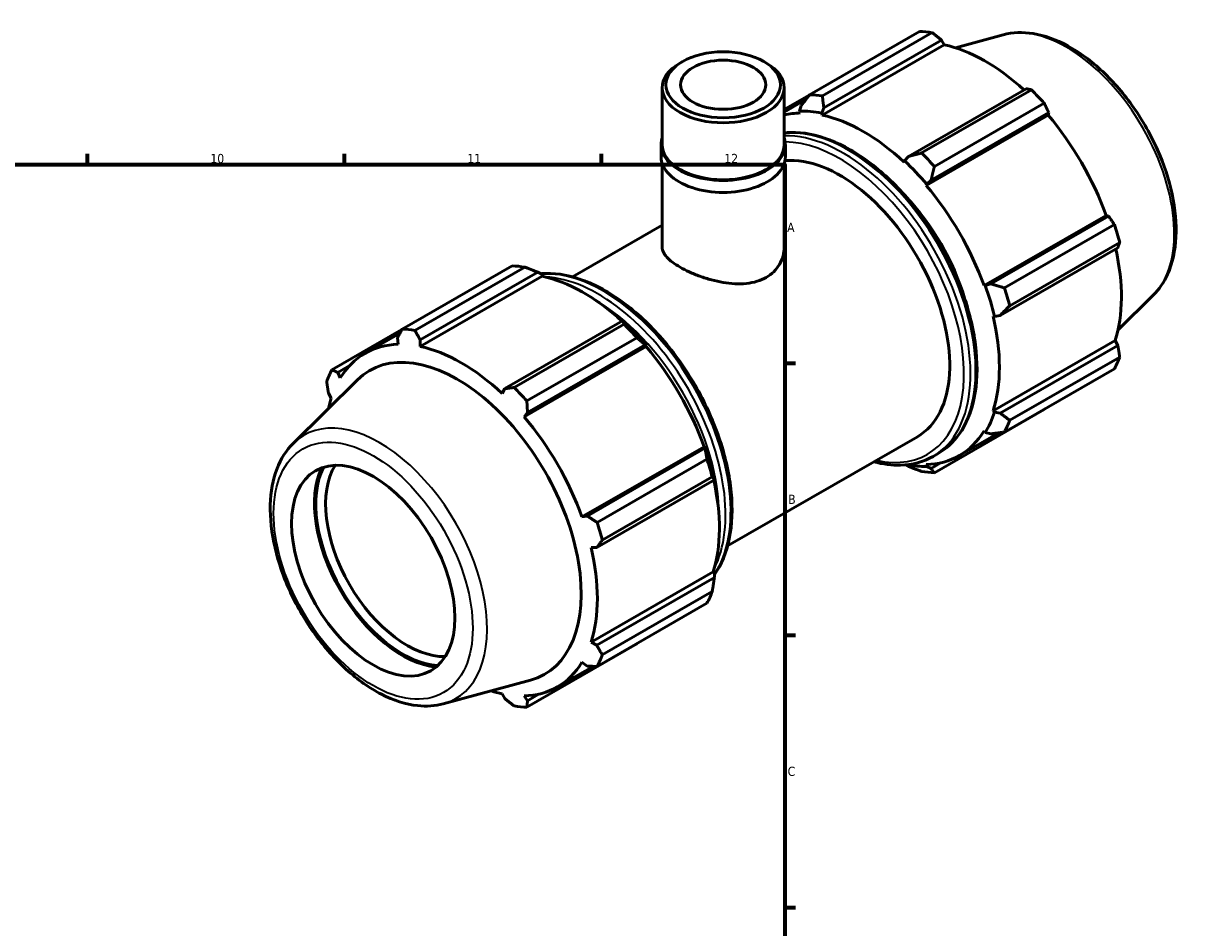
# Model space of a CAD drawing. Header units: millimetres. Extents: x 0 to 931, y 0 to 829.
# Tile 6 of 6: x 613 to 930, y 366 to 613. Entities that reach past the tile are written whole.
import ezdxf

# ---------------------------------------------------------------- set-up
doc = ezdxf.new("R2010")
doc.units = ezdxf.units.MM
for name, color, linetype, lineweight in [('Border (ISO)', 7, 'Continuous', 70), ('Visible (ISO)', 7, 'Continuous', 50), ('Visible Narrow (ISO)', 7, 'Continuous', 35)]:
    doc.layers.add(name, color=color, linetype=linetype, lineweight=lineweight)
doc.styles.add('Note Text (ISO)', font='tahoma.ttf')

# ---------------------------------------------------------------- blocks, each defined once
blk = doc.blocks.new('Borders Default Border')
at = {"layer": 'Border (ISO)'}
for p, q in [((630.75, 574), (630.75, 576.9)), ((700.83, 574), (700.83, 576.9)), ((770.92, 574), (770.92, 576.9)), ((821, 519.75), (823.9, 519.75)), ((821, 445.5), (823.9, 445.5)), ((821, 371.25), (823.9, 371.25))]:
    blk.add_line(p, q, dxfattribs=at)
at = {"layer": 'Border (ISO)', "flags": 128}
blk.add_lwpolyline([(20, 20), (20, 574), (821, 574), (821, 20), (20, 20)], dxfattribs=at)
at = {"layer": 'Border (ISO)', "color": 232, "true_color": 0xca0064, "char_height": 2.5, "attachment_point": 7, "style": 'Note Text (ISO)'}
for s, insert in [('10', (664.29, 574.35)), ('11', (734.37, 574.4)), ('12', (804.46, 574.4)), ('A', (821.59, 555.62)), ('B', (821.89, 481.37)), ('C', (821.73, 407.08))]:
    blk.add_mtext(s, dxfattribs=dict(at, insert=insert))

msp = doc.modelspace()

# ---------------------------------------------------------------- linework, layer by layer
at = {"layer": 'Visible (ISO)'}
for p, q in [((827.715, 593.064), (857.693, 610.327)), ((861.181, 609.989), (831.203, 592.726)), ((880.51, 609.398), (867.474, 605.862)), ((831.161, 587.496), (864.444, 606.663)), ((831.599, 589.486), (863.695, 607.968)), ((863.695, 607.968), (864.444, 606.663)), ((793.057, 602.11), (792.349, 601.699)), ((815.242, 602.11), (815.95, 601.699)), ((787.525, 579.42), (787.525, 594.956)), ((820.774, 579.42), (820.774, 594.956)), ((827.595, 592.91), (820.774, 588.982)), ((886.761, 594.685), (854.666, 576.203)), ((858.258, 577.146), (888.236, 594.409)), ((820.774, 588.312), (826.664, 591.704)), ((825.423, 590.085), (824.993, 588.593)), ((831.041, 588.006), (831.599, 589.486)), ((891.724, 590.73), (861.746, 573.467)), ((824.993, 588.593), (825.177, 588.077)), ((831.161, 587.496), (831.041, 588.006)), ((859.49, 568.317), (892.773, 587.484)), ((860.842, 569.688), (892.937, 588.17)), ((892.937, 588.17), (892.773, 587.484)), ((787.193, 576.15), (787.193, 579.42)), ((821.107, 576.15), (821.107, 579.42)), ((787.525, 551.388), (787.525, 574.226)), ((820.774, 551.388), (820.774, 574.226)), ((853.626, 575), (853.506, 574.629)), ((854.666, 576.203), (853.626, 575)), ((859.49, 568.317), (859.674, 568.621)), ((859.674, 568.621), (860.842, 569.688)), ((875.29, 540.95), (908.574, 560.117)), ((909.248, 559.92), (877.152, 541.438)), ((880.877, 540.331), (910.855, 557.594)), ((908.574, 560.117), (909.248, 559.92)), ((763.056, 543.339), (787.525, 557.43)), ((879.711, 532.823), (911.806, 551.306)), ((912.3, 552.729), (882.322, 535.466)), ((716.575, 529.063), (746.553, 546.326)), ((750.041, 545.988), (720.063, 528.725)), ((754.793, 543.519), (721.509, 524.353)), ((721.539, 526.106), (753.634, 544.588)), ((753.634, 544.588), (754.673, 544.029)), ((754.673, 544.029), (754.793, 543.519)), ((875.645, 540.959), (875.29, 540.95)), ((877.152, 541.438), (875.645, 540.959)), ((921.438, 538.325), (911.837, 528.825)), ((877.769, 532.605), (878.15, 532.524)), ((878.15, 532.524), (879.711, 532.823)), ((776.7, 531.305), (744.605, 512.823)), ((747.119, 513.145), (777.097, 530.408)), ((777.259, 531.023), (776.7, 531.305)), ((716.512, 528.942), (697.444, 517.961)), ((706.461, 522.483), (716.021, 527.989)), ((715.362, 526.705), (715.526, 524.933)), ((721.509, 524.353), (721.539, 526.106)), ((780.584, 526.729), (750.606, 509.466)), ((877.769, 506.769), (911.052, 525.936)), ((911.052, 525.936), (911.806, 524.637)), ((783.122, 524.34), (749.838, 505.173)), ((750.781, 506.308), (782.877, 524.791)), ((782.877, 524.791), (783.307, 524.644)), ((783.307, 524.644), (783.122, 524.34)), ((911.806, 524.637), (879.711, 506.154)), ((882.322, 504.185), (912.3, 521.448)), ((699.052, 517.24), (702.176, 519.039)), ((699.725, 515.763), (699.052, 517.24)), ((910.855, 518.248), (880.877, 500.984)), ((686.861, 497.883), (704.392, 515.23)), ((696.493, 511.572), (697.247, 510.272)), ((744.605, 512.823), (743.855, 511.485)), ((861.746, 489.882), (891.724, 507.145)), ((749.838, 505.173), (750.781, 506.308)), ((878.15, 506.411), (877.769, 506.769)), ((879.711, 506.154), (878.15, 506.411)), ((868.555, 494.558), (879.355, 500.778)), ((875.29, 501.278), (875.645, 500.861)), ((875.645, 500.861), (877.152, 500.486)), ((805.349, 469.896), (857.116, 499.707)), ((798.923, 496.973), (765.639, 477.806)), ((799.187, 496.54), (767.092, 478.058)), ((798.923, 496.973), (799.277, 496.982)), ((799.277, 496.982), (799.187, 496.54)), ((861.39, 494.344), (862.79, 495.15)), ((769.738, 476.33), (799.716, 493.593)), ((853.913, 492.025), (854.666, 491.62)), ((859.674, 491.593), (859.49, 492.109)), ((860.842, 491.021), (859.674, 491.593)), ((863.634, 492.629), (860.842, 491.021)), ((769.65, 469.443), (801.745, 487.926)), ((801.16, 488.728), (771.182, 471.465)), ((801.745, 487.926), (801.782, 488.547)), ((767.092, 478.058), (765.639, 477.806)), ((768.117, 469.461), (769.65, 469.443)), ((801.401, 462.792), (768.117, 443.625)), ((801.401, 462.792), (801.782, 462.434)), ((801.745, 461.257), (769.65, 442.775)), ((801.782, 462.434), (801.745, 461.257)), ((771.182, 440.184), (801.16, 457.447)), ((799.716, 454.246), (769.738, 436.983)), ((769.65, 442.775), (768.117, 443.625)), ((750.606, 425.881), (780.584, 443.144)), ((765.639, 438.134), (767.092, 437.107)), ((758.904, 431.414), (768.659, 437.032)), ((727.789, 426.81), (751.592, 433.266)), ((743.855, 429.545), (744.605, 428.24)), ((750.781, 427.641), (749.838, 428.965)), ((753.983, 429.485), (750.781, 427.641))]:
    msp.add_line(p, q, dxfattribs=at)
for centre, major_axis, ratio, start_param, end_param in [((874.708, 558.736), (-28.195, 48.962), 0.5780931, 5.8451561, 5.9396837), ((875.617, 559.26), (26.222, -45.535), 0.5780931, 2.0696433, 2.6635608), ((804.15, 594.956), (-16.625, 0), 0.5758617, 5.5016397, 10.2063236), ((844.73, 541.473), (-28.195, 48.962), 0.5780931, 5.8451561, 5.9396837), ((874.708, 558.736), (28.195, -48.962), 0.5780931, 1.9181653, 2.0126929), ((842.333, 540.093), (-26.222, 45.535), 0.5780931, 5.9796864, 6.1187605), ((842.333, 540.093), (-26.504, 46.024), 0.5780931, 5.8051535, 5.9796864), ((842.333, 540.093), (-26.222, 45.535), 0.5780931, 5.1942882, 5.8051535), ((875.617, 559.26), (26.222, -45.535), 0.5780931, 1.2672974, 1.8781627), ((804.15, 579.42), (-16.957, 0), 0.5758617, 6.0848308, 9.6231325), ((804.15, 579.42), (-16.625, 0), 0.5758617, 0, 3.1415926), ((844.73, 541.473), (-28.195, 48.962), 0.5780931, 5.059758, 5.1542856), ((804.15, 576.15), (-16.957, 0), 0.5758617, 0, 3.1415927), ((835.969, 536.428), (-21.146, 36.721), 0.5780931, 3.1415927, 6.0228264), ((842.333, 540.093), (26.504, -46.024), 0.5780931, 1.8781627, 2.0526956), ((842.333, 540.093), (-26.222, 45.535), 0.5780931, 4.4088901, 5.0197553), ((842.333, 540.093), (21.146, -36.721), 0.5780931, 1.1832317, 1.9583609), ((874.708, 558.736), (28.195, -48.962), 0.5780931, 1.1327672, 1.2272947), ((875.617, 559.26), (26.222, -45.535), 0.5780931, 0.4818993, 1.0759774), ((763.569, 494.735), (-28.195, 48.962), 0.5780931, 5.8451561, 5.9396837), ((765.966, 496.116), (26.222, -45.535), 0.5780931, 2.0696433, 2.6635608), ((842.333, 540.093), (26.504, -46.024), 0.5780931, 1.0927645, 1.2672974), ((844.73, 541.473), (-28.195, 48.962), 0.5780931, 4.2743598, 4.3688874), ((842.333, 540.093), (-26.222, 45.535), 0.5780931, 3.6234919, 4.2343571), ((763.569, 494.735), (28.195, -48.962), 0.5780931, 1.9181653, 2.0126929), ((765.966, 496.116), (-26.504, 46.024), 0.5780931, 5.0197553, 5.1942882), ((733.591, 477.472), (-28.195, 48.962), 0.5780931, 5.8451561, 5.9396837), ((732.682, 476.949), (-26.222, 45.535), 0.5780931, 5.9796864, 6.5905516), ((731.6, 476.326), (-23.872, 41.455), 0.5780931, 2.9904271, 6.4343509), ((732.682, 476.949), (-26.222, 45.535), 0.5780931, 5.1942882, 5.8051535), ((765.966, 496.116), (26.222, -45.535), 0.5780931, 1.2672974, 1.8781627), ((874.708, 558.736), (28.195, -48.962), 0.5780931, 0.347369, 0.4418966), ((733.591, 477.472), (-28.195, 48.962), 0.5780931, 0.347369, 0.4418966), ((732.682, 476.949), (26.222, -45.535), 0.5780931, 3.6234919, 3.7040986), ((733.591, 477.472), (28.195, -48.962), 0.5780931, 1.9181653, 2.0126929), ((732.682, 476.949), (-26.222, 45.535), 0.5780931, 4.4088901, 5.0197553), ((842.333, 540.093), (26.504, -46.024), 0.5780931, 0.3073663, 0.4818993), ((844.73, 541.473), (28.195, -48.962), 0.5780931, 0.347369, 0.4418966), ((842.333, 540.093), (26.222, -45.535), 0.5780931, 5.9796864, 6.5905516), ((765.966, 496.116), (-26.504, 46.024), 0.5780931, 4.2343571, 4.4088901), ((716.645, 467.714), (16.913, -29.37), 0.5780931, 3.5308973, 5.8938806), ((716.645, 467.714), (-16.663, 28.935), 0.5780931, 0.3612448, 2.7803478), ((717.982, 468.483), (15.72, -27.297), 0.5780931, 3.4404159, 5.984362), ((763.569, 494.735), (28.195, -48.962), 0.5780931, 1.1327672, 1.2272947), ((842.333, 540.093), (26.504, -46.024), 0.5780931, 5.8222165, 5.9796864), ((844.73, 541.473), (28.195, -48.962), 0.5780931, 5.8451561, 5.9396837), ((765.966, 496.116), (26.222, -45.535), 0.5780931, 0.4818993, 1.0759774), ((733.591, 477.472), (28.195, -48.962), 0.5780931, 1.1327672, 1.2272947), ((732.682, 476.949), (-26.222, 45.535), 0.5780931, 3.6234919, 4.2343571), ((763.569, 494.735), (28.195, -48.962), 0.5780931, 0.347369, 0.4418966), ((732.682, 476.949), (26.222, -45.535), 0.5780931, 5.9796864, 6.5905516), ((733.591, 477.472), (28.195, -48.962), 0.5780931, 0.347369, 0.4418966), ((732.682, 476.949), (26.222, -45.535), 0.5780931, 5.7206793, 5.8051535), ((733.591, 477.472), (28.195, -48.962), 0.5780931, 5.8451561, 5.9396837)]:
    msp.add_ellipse(centre, major_axis=major_axis, ratio=ratio, start_param=start_param, end_param=end_param, dxfattribs=at)
for centre, major_axis, ratio in [((804.15, 595.771), (15.627, 0), 0.5758617), ((804.15, 595.771), (11.637, 0), 0.5758617), ((708.69, 463.133), (15.72, -27.297), 0.5780931)]:
    msp.add_ellipse(centre, major_axis=major_axis, ratio=ratio, dxfattribs=at)
for points, weights in [([(863.695, 607.968), (862.468, 608.961), (861.181, 609.989)], [1.00278128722, 1.0017986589, 1]), ([(827.715, 593.064), (826.53, 591.535), (825.423, 590.085)], [1.01470783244, 1.01051030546, 1.00550864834]), ([(831.599, 589.486), (831.389, 591.064), (831.203, 592.726)], [1.00550864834, 1.01051030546, 1.01470783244]), ([(888.236, 594.409), (887.489, 594.553), (886.761, 594.685)], [1, 1.0017986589, 1.00278128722]), ([(892.937, 588.17), (892.348, 589.427), (891.724, 590.73)], [1.00278128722, 1.0017986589, 1]), ([(858.258, 577.146), (856.41, 576.656), (854.666, 576.203)], [1.01470783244, 1.01051030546, 1.00550864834]), ([(860.842, 569.688), (861.269, 571.53), (861.746, 573.467)], [1.00550864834, 1.01051030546, 1.01470783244]), ([(910.855, 557.594), (910.04, 558.784), (909.248, 559.92)], [1, 1.0017986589, 1.00278128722]), ([(911.806, 551.306), (912.053, 552.006), (912.3, 552.729)], [1.00278128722, 1.0017986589, 1]), ([(750.041, 545.988), (751.89, 545.283), (753.634, 544.588)], [1.01470783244, 1.01051030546, 1.00550864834]), ([(880.877, 540.331), (878.961, 540.887), (877.152, 541.438)], [1.01470783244, 1.01051030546, 1.00550864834]), ([(879.711, 532.823), (880.974, 534.109), (882.322, 535.466)], [1.00550864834, 1.01051030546, 1.01470783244]), ([(776.7, 531.305), (776.91, 530.875), (777.097, 530.408)], [1.00550864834, 1.01051030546, 1.01470783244]), ([(715.362, 526.705), (715.951, 527.857), (716.575, 529.063)], [1.00278128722, 1.0017986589, 1]), ([(720.063, 528.725), (720.811, 527.386), (721.539, 526.106)], [1, 1.0017986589, 1.00278128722]), ([(780.584, 526.729), (781.769, 525.749), (782.877, 524.791)], [1.01470783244, 1.01051030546, 1.00550864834]), ([(912.3, 521.448), (912.053, 523.078), (911.806, 524.637)], [1, 1.0017986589, 1.00278128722]), ([(697.444, 517.961), (698.259, 517.59), (699.052, 517.24)], [1, 1.0017986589, 1.00278128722]), ([(696.493, 511.572), (696.246, 513.131), (695.999, 514.76)], [1.00278128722, 1.0017986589, 1]), ([(744.605, 512.823), (745.831, 512.978), (747.119, 513.145)], [1.00278128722, 1.0017986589, 1]), ([(750.606, 509.466), (750.691, 507.852), (750.781, 506.308)], [1, 1.0017986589, 1.00278128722]), ([(891.724, 507.145), (891.755, 507.206), (891.787, 507.267)], [1, 1.00009061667, 1.00017916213]), ([(882.322, 504.185), (880.974, 505.181), (879.711, 506.154)], [1.01470783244, 1.01051030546, 1.00550864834]), ([(877.152, 500.486), (878.961, 500.721), (880.877, 500.984)], [1.00550864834, 1.01051030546, 1.01470783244]), ([(799.187, 496.54), (799.461, 495.106), (799.716, 493.593)], [1.00550864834, 1.01051030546, 1.01470783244]), ([(854.666, 491.62), (856.41, 490.925), (858.258, 490.22)], [1.00550864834, 1.01051030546, 1.01470783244]), ([(801.16, 488.728), (801.474, 488.328), (801.745, 487.926)], [1.01470783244, 1.01051030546, 1.00550864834]), ([(861.746, 489.882), (861.269, 490.454), (860.842, 491.021)], [1.01470783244, 1.01051030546, 1.00550864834]), ([(767.092, 478.058), (768.383, 477.209), (769.738, 476.33)], [1.00278128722, 1.0017986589, 1]), ([(771.182, 471.465), (770.395, 470.431), (769.65, 469.443)], [1, 1.0017986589, 1.00278128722]), ([(801.745, 461.257), (801.474, 459.4), (801.16, 457.447)], [1.00550864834, 1.01051030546, 1.01470783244]), ([(769.65, 442.775), (770.395, 441.503), (771.182, 440.184)], [1.00278128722, 1.0017986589, 1]), ([(780.704, 443.298), (780.644, 443.221), (780.584, 443.144)], [1.01428043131, 1.01449516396, 1.01470783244]), ([(769.738, 436.983), (768.383, 437.043), (767.092, 437.107)], [1, 1.0017986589, 1.00278128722]), ([(747.119, 426.219), (745.831, 427.247), (744.605, 428.24)], [1, 1.0017986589, 1.00278128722]), ([(750.781, 427.641), (750.691, 426.776), (750.606, 425.881)], [1.00278128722, 1.0017986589, 1])]:
    msp.add_rational_spline(points, weights, degree=2, dxfattribs=at)
for points, knots in [([(880.51, 609.398), (883.084, 610.096), (885.859, 610.187), (891.803, 609.239), (894.991, 608.083), (901.409, 604.594), (904.637, 602.207), (910.716, 596.497), (913.566, 593.177), (918.618, 585.952), (920.822, 582.052), (924.384, 574.037), (925.741, 569.924), (927.464, 561.852), (927.825, 557.895), (927.444, 550.518), (926.704, 547.092), (924.384, 541.902), (923.066, 539.936), (921.438, 538.325)], [5.6508865, 5.6508865, 5.6508865, 5.6508865, 5.9375323, 5.9375323, 6.2552526, 6.2552526, 6.5877037, 6.5877037, 6.9195397, 6.9195397, 7.2496192, 7.2496192, 7.5797848, 7.5797848, 7.9117999, 7.9117999, 8.2439261, 8.2439261, 8.4901479, 8.4901479, 8.4901479, 8.4901479]), ([(820.774, 582.619), (821.383, 582.688), (822.001, 582.73), (825.973, 582.827), (829.545, 582.137), (836.911, 579.306), (840.709, 577.125), (848.09, 571.503), (851.672, 568.06), (858.254, 560.274), (861.254, 555.934), (866.381, 546.793), (868.507, 541.994), (871.674, 532.403), (872.714, 527.614), (873.587, 518.515), (873.42, 514.205), (871.858, 506.516), (870.466, 503.13), (866.937, 498.202), (865.008, 496.428), (862.79, 495.15)], [5.7455237, 5.7455237, 5.7455237, 5.7455237, 5.804372, 5.804372, 6.1190089, 6.1190089, 6.4424578, 6.4424578, 6.7666833, 6.7666833, 7.0901839, 7.0901839, 7.4134007, 7.4134007, 7.7369762, 7.7369762, 8.0612676, 8.0612676, 8.384226, 8.384226, 8.6413135, 8.6413135, 8.6413135, 8.6413135]), ([(815.905, 543.201), (815.158, 542.771), (814.316, 542.405), (812.489, 541.846), (811.504, 541.652), (809.456, 541.437), (808.392, 541.415), (806.256, 541.518), (805.185, 541.642), (803.115, 541.987), (802.044, 542.221), (799.908, 542.792), (798.843, 543.129), (796.795, 543.87), (795.81, 544.274), (793.982, 545.114), (793.141, 545.548), (791.648, 546.408), (790.951, 546.86), (789.727, 547.777), (789.199, 548.243), (788.356, 549.168), (788.039, 549.627), (787.623, 550.526), (787.525, 550.965), (787.525, 551.388)], [0, 0, 0, 0, 0.3169867, 0.3169867, 0.6339735, 0.6339735, 0.9509602, 0.9509602, 1.267947, 1.267947, 1.5846388, 1.5846388, 1.9013307, 1.9013307, 2.2180226, 2.2180226, 2.5347145, 2.5347145, 2.8514064, 2.8514064, 3.1680983, 3.1680983, 3.4847902, 3.4847902, 3.8014821, 3.8014821, 3.8014821, 3.8014821]), ([(820.774, 551.388), (820.774, 550.619), (820.676, 549.822), (820.26, 548.25), (819.943, 547.475), (819.1, 546.026), (818.573, 545.35), (817.349, 544.152), (816.652, 543.631), (815.905, 543.201)], [8.8709111, 8.8709111, 8.8709111, 8.8709111, 9.1878979, 9.1878979, 9.5048846, 9.5048846, 9.8218714, 9.8218714, 10.1388581, 10.1388581, 10.1388581, 10.1388581]), ([(754.386, 544.183), (754.854, 544.226), (755.327, 544.254), (759.151, 544.347), (762.724, 543.657), (770.089, 540.826), (773.887, 538.645), (781.269, 533.023), (784.85, 529.58), (791.432, 521.794), (794.433, 517.454), (799.559, 508.313), (801.685, 503.514), (804.853, 493.923), (805.892, 489.135), (806.766, 480.035), (806.598, 475.725), (805.048, 468.095), (803.687, 464.753), (801.77, 462.033)], [5.75945, 5.75945, 5.75945, 5.75945, 5.804372, 5.804372, 6.1190089, 6.1190089, 6.4424578, 6.4424578, 6.7666833, 6.7666833, 7.0901839, 7.0901839, 7.4134007, 7.4134007, 7.7369762, 7.7369762, 8.0612676, 8.0612676, 8.3792788, 8.3792788, 8.3792788, 8.3792788]), ([(686.861, 497.883), (684.966, 496.007), (683.494, 493.653), (681.33, 488.036), (680.73, 484.698), (680.526, 477.396), (680.971, 473.406), (682.858, 465.283), (684.299, 461.151), (688.012, 453.155), (690.279, 449.291), (695.423, 442.187), (698.3, 438.949), (704.417, 433.407), (707.658, 431.109), (714.229, 427.735), (717.564, 426.657), (723.217, 426.058), (725.579, 426.211), (727.789, 426.81)], [0.9346301, 0.9346301, 0.9346301, 0.9346301, 1.2212759, 1.2212759, 1.5389962, 1.5389962, 1.8714473, 1.8714473, 2.2032833, 2.2032833, 2.5333628, 2.5333628, 2.8635284, 2.8635284, 3.1955435, 3.1955435, 3.5276697, 3.5276697, 3.7738915, 3.7738915, 3.7738915, 3.7738915]), ([(861.39, 494.344), (858.762, 492.831), (855.734, 492.022), (850.168, 491.887), (847.732, 492.202), (845.243, 492.869)], [2.3581282, 2.3581282, 2.3581282, 2.3581282, 2.66277938, 2.66277938, 2.88151929, 2.88151929, 2.88151929, 2.88151929])]:
    msp.add_open_spline(points, degree=3, knots=knots, dxfattribs=at)
at = {"layer": 'Visible Narrow (ISO)'}
for centre, major_axis, start_param, end_param in [((897.845, 572.06), (-20.7, 35.946), 3.2927583, 6.1320197), ((838.26, 537.747), (-24.53, 42.597), 3.1415927, 6.0268918), ((836.86, 536.941), (24.53, -42.597), 0, 2.8392903), ((835.969, 536.428), (-23.901, 41.505), 2.6567491, 5.9557032), ((771.439, 499.267), (-24.53, 42.597), 3.4189638, 6.0082716), ((770.039, 498.461), (24.53, -42.597), 0.3561246, 2.785468), ((769.148, 497.948), (23.901, -41.505), 0.7772452, 2.3643474), ((710.455, 464.149), (-20.7, 35.946), 2.9904271, 6.4343509)]:
    msp.add_ellipse(centre, major_axis=major_axis, ratio=0.5780931, start_param=start_param, end_param=end_param, dxfattribs=at)
msp.add_ellipse((708.69, 463.133), major_axis=(19.162, -33.276), ratio=0.5780931, dxfattribs=at)

# ---------------------------------------------------------------- block references
msp.add_blockref('Borders Default Border', (0, 0))

doc.saveas('drawing.dxf')
